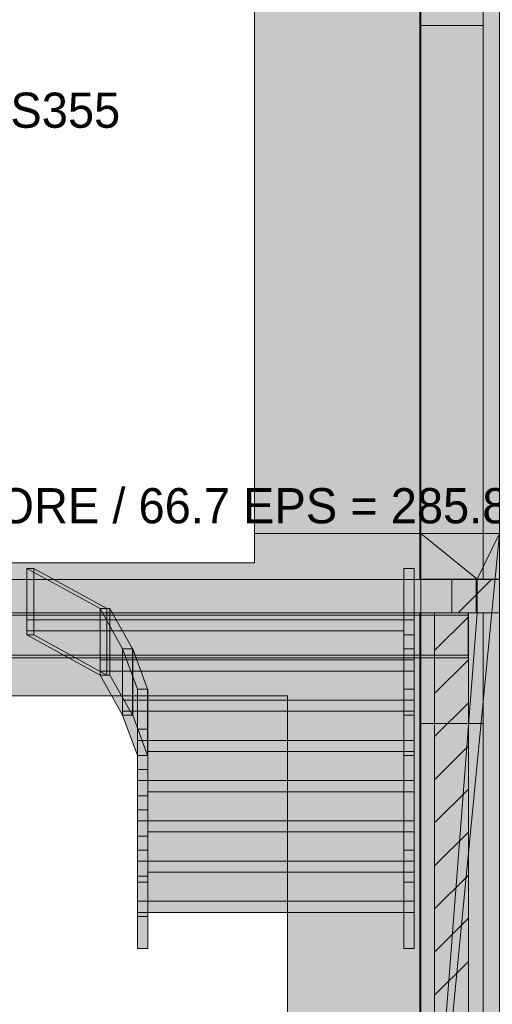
# Model space of a CAD drawing. Header units: millimetres. Extents: x -2119 to 20631, y -2973 to 10107.
# Tile 18 of 33: x 10636 to 12770, y 1432 to 5876. Entities that reach past the tile are written whole.
import ezdxf

# ---------------------------------------------------------------- set-up
doc = ezdxf.new("R2010")
doc.units = ezdxf.units.MM
for name, color, linetype in [('FILL-C_BDBDBF', 7, 'Continuous'), ('FILL-EPS', 7, 'Continuous'), ('FILL-LIGHT', 7, 'Continuous'), ('FILL-TIMBER', 7, 'Continuous'), ('FILL-WHITE', 7, 'Continuous'), ('LINE-CORE', 7, 'Continuous'), ('LINE-INK', 7, 'Continuous'), ('LINE-STEEL_GREY', 7, 'Continuous'), ('TEXT-INK', 7, 'Continuous')]:
    doc.layers.add(name, color=color, linetype=linetype)

msp = doc.modelspace()

# ---------------------------------------------------------------- hatches: boundary and pattern name
at = {"layer": 'FILL-C_BDBDBF', "true_color": 0xbdbdbf}
h = msp.add_hatch(color=9, dxfattribs=at)
h.dxf.hatch_style = 1
h.paths.add_polyline_path([(12662.1, -100), (12576.6, -100), (12509.7, -100), (12509.7, 3200), (12662.1, 3200)])
at = {"layer": 'FILL-EPS', "true_color": 0xccffff}
h = msp.add_hatch(color=7, dxfattribs=at)
h.dxf.hatch_style = 1
h.paths.add_polyline_path([(12509.7, 3200), (12509.7, -100), (12443, -100), (12443, 1209.7), (12443, 2966.4), (12443, 3200)])
h = msp.add_hatch(color=7, dxfattribs=at)
h.dxf.hatch_style = 1
h.paths.add_polyline_path([(12672.6, 3200), (12728.8, 3200), (12728.8, 2966.4), (12728.8, 1656.7), (12728.8, -100), (12662.1, -100), (12662.1, 3200), (12671.8, 3200)])
at = {"layer": 'FILL-LIGHT', "true_color": 0xcccccf}
h = msp.add_hatch(color=254, dxfattribs=at)
h.dxf.hatch_style = 1
h.paths.add_polyline_path([(16765.5, 3350), (16765.5, 3200), (13084, 3200), (12587.2, 3200), (12587.2, 3212), (12587.2, 3350)])
at = {"layer": 'FILL-TIMBER', "true_color": 0xedd6a8}
h = msp.add_hatch(color=41, dxfattribs=at)
h.dxf.hatch_style = 1
h.paths.add_polyline_path([(11168, 1897.4), (11168, 1984.3), (11205.4, 1984.3), (11215, 1984.3), (11215, 1923.3), (11215, 1897.4)])
h = msp.add_hatch(color=41, dxfattribs=at)
h.dxf.hatch_style = 1
h.paths.add_polyline_path([(12371, 1984.3), (12408.4, 1984.3), (12418, 1984.3), (12418, 1923.3), (12418, 1897.4), (12371, 1897.4)])
h = msp.add_hatch(color=41, dxfattribs=at)
h.dxf.hatch_style = 1
h.paths.add_polyline_path([(11215, 1897.4), (12163.8, 1897.4), (12371, 1897.4), (12371, 1847.4), (11422.2, 1847.4), (11215, 1847.4)])
h = msp.add_hatch(color=41, dxfattribs=at)
h.dxf.hatch_style = 1
h.paths.add_polyline_path([(11168, 1684.3), (11168, 1745.3), (11168, 1847.4), (11215, 1847.4), (11215, 1684.3), (11177.6, 1684.3)])
h = msp.add_hatch(color=41, dxfattribs=at)
h.dxf.hatch_style = 1
h.paths.add_polyline_path([(12418, 1847.4), (12418, 1684.3), (12380.6, 1684.3), (12371, 1684.3), (12371, 1745.3), (12371, 1847.4)])
at = {"layer": 'FILL-WHITE', "true_color": 0xffffff}
h = msp.add_hatch(color=7, dxfattribs=at)
h.dxf.hatch_style = 1
h.paths.add_polyline_path([(9478, 9805.3), (12447.3, 6836), (12447.3, 3557.6), (11696, 3557.6), (11696, 6275), (10662, 6275), (10662, 6425), (10651.9, 6586.1), (10621.7, 6744.4), (10571.9, 6897.2), (10503.4, 7042), (10417.4, 7176.2), (10315.4, 7297.6), (10199, 7404), (10070.2, 7493.7), (9931.4, 7565.1), (9784.8, 7616.9), (9633, 7648.4), (9478.5, 7659), (9324, 7648.4), (9172.2, 7616.9), (9025.6, 7565.1), (8886.8, 7493.7), (8758, 7404), (8641.6, 7297.6), (8539.6, 7176.2), (8453.6, 7042), (8385.1, 6897.2), (8335.3, 6744.4), (8305.1, 6586.1), (8295, 6425), (8295, 6275), (7261, 6275), (7261, 3557.6), (6508.8, 3557.6), (6508.8, 6836.1)])
h = msp.add_hatch(color=7, dxfattribs=at)
h.dxf.hatch_style = 1
h.paths.add_polyline_path([(9478, 9805.3), (12447.3, 6836), (12447.3, 3557.6), (11696, 3557.6), (11696, 6275), (10662, 6275), (10662, 6425), (10651.9, 6586.1), (10621.7, 6744.4), (10571.9, 6897.2), (10503.4, 7042), (10417.4, 7176.2), (10315.4, 7297.6), (10199, 7404), (10070.2, 7493.7), (9931.4, 7565.1), (9784.8, 7616.9), (9633, 7648.4), (9478.5, 7659), (9324, 7648.4), (9172.2, 7616.9), (9025.6, 7565.1), (8886.8, 7493.7), (8758, 7404), (8641.6, 7297.6), (8539.6, 7176.2), (8453.6, 7042), (8385.1, 6897.2), (8335.3, 6744.4), (8305.1, 6586.1), (8295, 6425), (8295, 6275), (7261, 6275), (7261, 3557.6), (6508.8, 3557.6), (6508.8, 6836.1)])
h = msp.add_hatch(color=7, dxfattribs=at)
h.dxf.hatch_style = 1
h.paths.add_polyline_path([(12443, 9227), (12728.8, 9227), (12728.8, 3350), (12443, 3350)])
h = msp.add_hatch(color=7, dxfattribs=at)
h.dxf.hatch_style = 1
h.paths.add_polyline_path([(12803.1, 6480.2), (12803.1, 3557.6), (12447.3, 3557.6), (12447.3, 6836)])
h = msp.add_hatch(color=7, dxfattribs=at)
h.dxf.hatch_style = 1
h.paths.add_polyline_path([(12447.5, 6835.8), (12803.1, 6480.2), (12803.1, 3557.6), (12447.5, 3557.6), (12447.3, 3556), (12447.3, 3556), (12447.3, 6836)])
h = msp.add_hatch(color=7, dxfattribs=at)
h.dxf.hatch_style = 1
h.paths.add_polyline_path([(12728.8, 6674.1), (12728.8, 3350), (12443, 3350), (12443, 6674.1)])
h = msp.add_hatch(color=7, dxfattribs=at)
h.dxf.hatch_style = 1
h.paths.add_polyline_path([(12803.1, 6425), (12803.1, 3557.6), (12447.5, 3557.6), (12447.5, 6425)])
h = msp.add_hatch(color=7, dxfattribs=at)
h.dxf.hatch_style = 1
h.paths.add_polyline_path([(12447.5, 3557.6), (12447.5, 6425), (12803.1, 6425), (12803.1, 3557.6)])
h = msp.add_hatch(color=7, dxfattribs=at)
h.dxf.hatch_style = 1
h.paths.add_polyline_path([(12803.1, 6425), (12803.1, 3557.6), (12447.5, 3557.6), (12447.5, 6425)])
h = msp.add_hatch(color=7, dxfattribs=at)
h.dxf.hatch_style = 1
h.paths.add_polyline_path([(12447.5, 3557.6), (12447.5, 6425), (12803.1, 6425), (12803.1, 3557.6)])
h = msp.add_hatch(color=7, dxfattribs=at)
h.dxf.hatch_style = 1
h.paths.add_polyline_path([(12443, 3350), (12443, 5850.5), (12728.8, 5850.5), (12728.8, 3350)])
h = msp.add_hatch(color=7, dxfattribs=at)
h.dxf.hatch_style = 1
h.paths.add_polyline_path([(12728.8, 5850.5), (12728.8, 3350), (12443, 3350), (12443, 5850.5)])
h = msp.add_hatch(color=7, dxfattribs=at)
h.dxf.hatch_style = 1
h.paths.add_polyline_path([(6508.8, 3557.6), (6508.8, 3558), (6508.8, 3557.6), (7261, 3557.6), (7261, 3425), (11696, 3425), (11696, 3557.6), (12447.2, 3557.6), (12447.2, 3350), (6508.8, 3350), (6508.8, 3200), (12447.2, 3200), (12447.2, -100), (11846, -100), (11846, 2825.5), (7110.5, 2825.5), (7110.5, -100), (6508.8, -100), (6508.8, 3200), (6508.8, 3200), (6508.8, 3350)])
h = msp.add_hatch(color=7, dxfattribs=at)
h.dxf.hatch_style = 1
h.paths.add_polyline_path([(6508.8, 3557.6), (7261, 3557.6), (7261, 3425), (11696, 3425), (11696, 3557.6), (12447.2, 3557.6), (12447.2, -100), (11846, -100), (11846, 2825.5), (7110.5, 2825.5), (7110.5, -100), (6508.8, -100), (6508.8, 3557.6)])
h = msp.add_hatch(color=7, dxfattribs=at)
h.dxf.hatch_style = 1
h.paths.add_polyline_path([(12447.2, 3557.6), (12447.4, 3557.6), (12447.4, 3558), (12447.4, 3557.6), (12803, 3557.6), (12803, -100), (12447.4, -100), (12447.3, -101.6), (12447.3, -101.6), (12447.3, -101.6), (12447.2, -101.6), (12447.2, 3198.7), (12447.4, 3198.7), (12697.2, 3198.7), (12697.2, 3351.3), (12447.2, 3351.3)])
h = msp.add_hatch(color=7, dxfattribs=at)
h.dxf.hatch_style = 1
h.paths.add_polyline_path([(12803, 3557.6), (12803, -100), (12447.2, -100), (12447.2, 3557.6)])
h = msp.add_hatch(color=7, dxfattribs=at)
h.dxf.hatch_style = 1
h.paths.add_polyline_path([(12447.4, 3198.7), (12701.4, 3198.7), (12701.4, 3351.3), (12447.4, 3351.3), (12447.4, 3557.6), (12803, 3557.6), (12803, -100), (12803.1, -101.6), (12803, -100), (12447.4, -100), (12447.4, 3198.7)])
h = msp.add_hatch(color=7, dxfattribs=at)
h.dxf.hatch_style = 1
h.paths.add_polyline_path([(12447.4, 3557.6), (12803, 3557.6), (12803, -100), (12447.4, -100), (12447.4, 3198.7), (12701.4, 3198.7), (12701.4, 3351.3), (12447.4, 3351.3)])
h = msp.add_hatch(color=7, dxfattribs=at)
h.dxf.hatch_style = 1
h.paths.add_polyline_path([(12803, -100), (12447.4, -100), (12803, 3557.4), (12802.9, 3557.4), (12701.4, 3351.3), (12447.4, 3557.6), (12803, 3557.6)])
h = msp.add_hatch(color=7, dxfattribs=at)
h.dxf.hatch_style = 1
h.paths.add_polyline_path([(12447.4, 3351.3), (12447.4, 3557.6), (12701.4, 3351.3)])
h = msp.add_hatch(color=7, dxfattribs=at)
h.dxf.hatch_style = 1
h.paths.add_polyline_path([(12701.4, 3198.7), (12701.4, 3351.3), (12803, 3557.6), (12447.4, -100)])
h = msp.add_hatch(color=7, dxfattribs=at)
h.dxf.hatch_style = 1
h.paths.add_polyline_path([(12447.4, 3557.6), (12803, 3557.6), (12803, 3351.3), (12447.4, 3351.3)])
h = msp.add_hatch(color=7, dxfattribs=at)
h.dxf.hatch_style = 1
h.paths.add_polyline_path([(10668, 3100), (10668, 3400), (10699.6, 3400), (10699.6, 3100)])
h = msp.add_hatch(color=7, dxfattribs=at)
h.dxf.hatch_style = 1
h.paths.add_polyline_path([(10668, 3350), (12371, 3350), (12371, 3400), (12418, 3400), (12418, 3350), (12418, 3118.4), (12418, 3100), (12371, 3100), (12371, 3118.4), (10668, 3118.4), (10668, 3168.4)])
h = msp.add_hatch(color=7, dxfattribs=at)
h.dxf.hatch_style = 1
h.paths.add_polyline_path([(10699.6, 3400), (11030.6, 3218.4), (10999, 3218.4), (10668, 3400)])
h = msp.add_hatch(color=7, dxfattribs=at)
h.dxf.hatch_style = 1
h.paths.add_polyline_path([(10668, 3100), (10668, 3118.4), (10668, 3400), (10999, 3218.4), (10999, 3168.4), (10999, 2918.4), (10668, 3100)])
h = msp.add_hatch(color=7, dxfattribs=at)
h.dxf.hatch_style = 1
h.paths.add_polyline_path([(10699.6, 3100), (10699.6, 3400), (11030.6, 3218.4), (11030.6, 2918.4), (10699.6, 3100)])
h = msp.add_hatch(color=7, dxfattribs=at)
h.dxf.hatch_style = 1
h.paths.add_polyline_path([(12418, 3400), (12418, 3218.4), (12418, 3036.8), (12371, 3036.8), (12371, 3218.4), (12371, 3400)])
h = msp.add_hatch(color=7, dxfattribs=at)
h.dxf.hatch_style = 1
h.paths.add_polyline_path([(6508.8, 3350), (12447.2, 3350), (12447.2, 3200), (6508.8, 3200)])
h = msp.add_hatch(color=7, dxfattribs=at)
h.dxf.hatch_style = 1
h.paths.add_polyline_path([(12418, 3350), (12418, 3168.4), (10668, 3168.4), (10668, 3350)])
h = msp.add_hatch(color=7, dxfattribs=at)
h.dxf.hatch_style = 1
h.paths.add_polyline_path([(12447.2, 3198.7), (12447.2, 3351.3), (12697.2, 3351.3), (12697.2, 3198.7), (12447.2, 3198.7)])
h = msp.add_hatch(color=7, dxfattribs=at)
h.dxf.hatch_style = 1
h.paths.add_polyline_path([(12701.4, 3351.3), (12803, 3351.3), (12803, 3198.7), (12701.4, 3198.7)])
h = msp.add_hatch(color=7, dxfattribs=at)
h.dxf.hatch_style = 1
h.paths.add_polyline_path([(6294, 3200), (12662, 3200), (12662, 3189), (6294, 3189)])
h = msp.add_hatch(color=7, dxfattribs=at)
h.dxf.hatch_style = 1
h.paths.add_polyline_path([(6294, 3200), (12662, 3200), (12662, 3189), (6294, 3189)])
h = msp.add_hatch(color=7, dxfattribs=at)
h.dxf.hatch_style = 1
h.paths.add_polyline_path([(11030.6, 3218.4), (11030.6, 2918.4), (10999, 2918.4), (10999, 3218.4)])
h = msp.add_hatch(color=7, dxfattribs=at)
h.dxf.hatch_style = 1
h.paths.add_polyline_path([(11043.5, 3218.4), (11043.5, 2918.4), (10999, 2918.4), (10999, 3218.4)])
h = msp.add_hatch(color=7, dxfattribs=at)
h.dxf.hatch_style = 1
h.paths.add_polyline_path([(11043.5, 3218.4), (11145.5, 3036.8), (11101, 3036.8), (10999, 3218.4), (11043.5, 3218.4)])
h = msp.add_hatch(color=7, dxfattribs=at)
h.dxf.hatch_style = 1
h.paths.add_polyline_path([(11101, 3036.8), (11101, 2936.8), (11101, 2736.8), (10999, 2918.4), (10999, 2986.8), (10999, 3218.4)])
h = msp.add_hatch(color=7, dxfattribs=at)
h.dxf.hatch_style = 1
h.paths.add_polyline_path([(11043.5, 3218.4), (11145.5, 3036.8), (11145.5, 2736.8), (11043.5, 2918.4)])
h = msp.add_hatch(color=7, dxfattribs=at)
h.dxf.hatch_style = 1
h.paths.add_polyline_path([(12447.4, 3200), (12447.4, 3198.7), (12728.8, 3198.7), (12728.8, -100), (12728.8, -100), (12728.8, -100.4), (12728.8, -100), (12443, -100), (12443, 3200)])
h = msp.add_hatch(color=7, dxfattribs=at)
h.dxf.hatch_style = 1
h.paths.add_polyline_path([(12447.4, 3200), (12728.8, 3200), (12728.8, 3198.7), (12447.4, 3198.7)])
h = msp.add_hatch(color=7, dxfattribs=at)
h.dxf.hatch_style = 1
h.paths.add_polyline_path([(6294, 3189), (12662, 3189), (12662, 3007.8), (6294, 3007.8)])
h = msp.add_hatch(color=7, dxfattribs=at)
h.dxf.hatch_style = 1
h.paths.add_polyline_path([(6294, 3189), (12662, 3189), (12662, 3007.8), (6294, 3007.8)])
h = msp.add_hatch(color=7, dxfattribs=at)
h.dxf.hatch_style = 1
h.paths.add_polyline_path([(10999, 3168.4), (12418, 3168.4), (12418, 2986.8), (10999, 2986.8), (10999, 3168.4)])
h = msp.add_hatch(color=7, dxfattribs=at)
h.dxf.hatch_style = 1
h.paths.add_polyline_path([(10999, 3118.4), (10999, 3168.4), (12418, 3168.4), (12418, 2936.8), (10999, 2936.8), (10999, 2986.8)])
h = msp.add_hatch(color=7, dxfattribs=at)
h.dxf.hatch_style = 1
h.paths.add_polyline_path([(12447.4, 3198.7), (12701.4, 3198.7), (12447.4, -100)])
h = msp.add_hatch(color=7, dxfattribs=at)
h.dxf.hatch_style = 1
h.paths.add_polyline_path([(12447.4, -100), (12447.4, 3198.7), (12803, 3198.7), (12803, -100), (12447.4, -100)])
h = msp.add_hatch(color=7, dxfattribs=at)
h.dxf.hatch_style = 1
h.paths.add_polyline_path([(10699.6, 3100), (11030.6, 2918.4), (10999, 2918.4), (10668, 3100)])
h = msp.add_hatch(color=7, dxfattribs=at)
h.dxf.hatch_style = 1
h.paths.add_polyline_path([(12371, 2736.8), (12371, 2918.4), (12371, 3100), (12418, 3100), (12418, 2918.4), (12418, 2736.8)])
h = msp.add_hatch(color=7, dxfattribs=at)
h.dxf.hatch_style = 1
h.paths.add_polyline_path([(11100.8, 3038.4), (11101, 3036.8), (11168, 2855.3), (11168, 2755.3), (11168, 2555.3), (11168.2, 2553.7), (11168, 2555.3), (11101, 2736.8), (11101, 2805.3), (11101, 3036.8)])
h = msp.add_hatch(color=7, dxfattribs=at)
h.dxf.hatch_style = 1
h.paths.add_polyline_path([(11101, 2736.8), (11101, 3036.8), (11145.5, 3036.8), (11145.5, 2736.8)])
h = msp.add_hatch(color=7, dxfattribs=at)
h.dxf.hatch_style = 1
h.paths.add_polyline_path([(11101, 3036.8), (11146.9, 3036.8), (11146.9, 2736.8), (11101, 2736.8)])
h = msp.add_hatch(color=7, dxfattribs=at)
h.dxf.hatch_style = 1
h.paths.add_polyline_path([(11213.9, 2855.3), (11168, 2855.3), (11101, 3036.8), (11146.9, 3036.8)])
h = msp.add_hatch(color=7, dxfattribs=at)
h.dxf.hatch_style = 1
h.paths.add_polyline_path([(11213.9, 2855.3), (11213.9, 2555.3), (11146.9, 2736.8), (11146.9, 3036.8)])
h = msp.add_hatch(color=7, dxfattribs=at)
h.dxf.hatch_style = 1
h.paths.add_polyline_path([(12418, 3036.8), (12418, 2855.3), (12371, 2855.3), (12371, 3036.8)])
h = msp.add_hatch(color=7, dxfattribs=at)
h.dxf.hatch_style = 1
h.paths.add_polyline_path([(6294, 3007.8), (12662, 3007.8), (12662, 2996.8), (6294, 2996.8)])
h = msp.add_hatch(color=7, dxfattribs=at)
h.dxf.hatch_style = 1
h.paths.add_polyline_path([(6294, 3007.8), (12662, 3007.8), (12662, 2996.8), (6294, 2996.8)])
h = msp.add_hatch(color=7, dxfattribs=at)
h.dxf.hatch_style = 1
h.paths.add_polyline_path([(12418, 2986.8), (12418, 2805.3), (11101, 2805.3), (11101, 2986.8)])
h = msp.add_hatch(color=7, dxfattribs=at)
h.dxf.hatch_style = 1
h.paths.add_polyline_path([(11101, 2936.8), (11101, 2986.8), (12418, 2986.8), (12418, 2755.3), (11101, 2755.3), (11101, 2805.3)])
h = msp.add_hatch(color=7, dxfattribs=at)
h.dxf.hatch_style = 1
h.paths.add_polyline_path([(11043.5, 2918.4), (11145.5, 2736.8), (11101, 2736.8), (10999, 2918.4), (11043.5, 2918.4)])
h = msp.add_hatch(color=7, dxfattribs=at)
h.dxf.hatch_style = 1
h.paths.add_polyline_path([(11168, 2555.3), (11168, 2855.3), (11213.9, 2855.3), (11213.9, 2555.3), (11168, 2555.3)])
h = msp.add_hatch(color=7, dxfattribs=at)
h.dxf.hatch_style = 1
h.paths.add_polyline_path([(11168, 2755.3), (11168, 2855.3), (11215, 2855.3), (11215, 2805.3), (12418, 2805.3), (12418, 2573.7), (11215, 2573.7), (11215, 2555.3), (11168, 2555.3), (11168, 2623.7)])
h = msp.add_hatch(color=7, dxfattribs=at)
h.dxf.hatch_style = 1
h.paths.add_polyline_path([(11215, 2855.3), (11215, 2673.7), (11215, 2492.1), (11215, 2310.5), (11215, 2128.9), (11168, 2128.9), (11168, 2310.5), (11168, 2492.1), (11168, 2673.7), (11168, 2855.3)])
h = msp.add_hatch(color=7, dxfattribs=at)
h.dxf.hatch_style = 1
h.paths.add_polyline_path([(12418, 2855.3), (12418, 2673.7), (12418, 2492.1), (12418, 2310.5), (12418, 2128.9), (12371, 2128.9), (12371, 2310.5), (12371, 2492.1), (12371, 2673.7), (12371, 2855.3)])
h = msp.add_hatch(color=7, dxfattribs=at)
h.dxf.hatch_style = 1
h.paths.add_polyline_path([(12418, 2805.3), (12418, 2623.7), (11168, 2623.7), (11168, 2805.3)])
h = msp.add_hatch(color=7, dxfattribs=at)
h.dxf.hatch_style = 1
h.paths.add_polyline_path([(11213.9, 2555.3), (11168, 2555.3), (11101, 2736.8), (11146.9, 2736.8)])
h = msp.add_hatch(color=7, dxfattribs=at)
h.dxf.hatch_style = 1
h.paths.add_polyline_path([(12371, 2736.8), (12418, 2736.8), (12418, 2555.3), (12371, 2555.3)])
h = msp.add_hatch(color=7, dxfattribs=at)
h.dxf.hatch_style = 1
h.paths.add_polyline_path([(11168, 2573.7), (11168, 2673.7), (11215, 2673.7), (11215, 2623.7), (12418, 2623.7), (12418, 2392.1), (11215, 2392.1), (11215, 2373.7), (11168, 2373.7), (11168, 2442.1)])
h = msp.add_hatch(color=7, dxfattribs=at)
h.dxf.hatch_style = 1
h.paths.add_polyline_path([(12443, 2700.5), (12728.8, 2700.5), (12728.8, -100), (12443, -100)])
h = msp.add_hatch(color=7, dxfattribs=at)
h.dxf.hatch_style = 1
h.paths.add_polyline_path([(12728.8, 2700.5), (12728.8, -100), (12443, -100), (12443, 2700.5)])
h = msp.add_hatch(color=7, dxfattribs=at)
h.dxf.hatch_style = 1
h.paths.add_polyline_path([(12443, 2700.5), (12728.8, 2700.5), (12728.8, -100), (12443, -100)])
h = msp.add_hatch(color=7, dxfattribs=at)
h.dxf.hatch_style = 1
h.paths.add_polyline_path([(12728.8, 2700.5), (12728.8, -100), (12443, -100), (12443, 2700.5)])
h = msp.add_hatch(color=7, dxfattribs=at)
h.dxf.hatch_style = 1
h.paths.add_polyline_path([(12418, 2623.7), (12418, 2442.1), (11168, 2442.1), (11168, 2623.7)])
h = msp.add_hatch(color=7, dxfattribs=at)
h.dxf.hatch_style = 1
h.paths.add_polyline_path([(11168, 1684.3), (11168, 1828.9), (11168, 2010.5), (11168, 2192.1), (11168, 2373.7), (11168, 2555.3), (11215, 2555.3), (11215, 2373.7), (11215, 2192.1), (11215, 2010.5), (11215, 1830.6), (11215.4, 1830.4), (11215, 1828.9), (11215, 1684.3)])
h = msp.add_hatch(color=7, dxfattribs=at)
h.dxf.hatch_style = 1
h.paths.add_polyline_path([(12371, 1684.3), (12371, 1828.9), (12371, 2010.5), (12371, 2192.1), (12371, 2373.7), (12371, 2555.3), (12418, 2555.3), (12418, 2373.7), (12418, 2192.1), (12418, 2010.5), (12418, 1830.6), (12418.4, 1830.4), (12418, 1828.9), (12418, 1684.3)])
h = msp.add_hatch(color=7, dxfattribs=at)
h.dxf.hatch_style = 1
h.paths.add_polyline_path([(11168, 2392.1), (11168, 2492.1), (11215, 2492.1), (11215, 2442.1), (12418, 2442.1), (12418, 2210.5), (11215, 2210.5), (11215, 2192.1), (11168, 2192.1), (11168, 2260.5)])
h = msp.add_hatch(color=7, dxfattribs=at)
h.dxf.hatch_style = 1
h.paths.add_polyline_path([(12418, 2442.1), (12418, 2260.5), (11168, 2260.5), (11168, 2442.1)])
h = msp.add_hatch(color=7, dxfattribs=at)
h.dxf.hatch_style = 1
h.paths.add_polyline_path([(11168, 2210.5), (11168, 2310.5), (11215, 2310.5), (11215, 2260.5), (12418, 2260.5), (12418, 2028.9), (11215, 2028.9), (11215, 2010.5), (11168, 2010.5), (11168, 2078.9)])
h = msp.add_hatch(color=7, dxfattribs=at)
h.dxf.hatch_style = 1
h.paths.add_polyline_path([(12418, 2260.5), (12418, 2078.9), (11168, 2078.9), (11168, 2260.5)])
h = msp.add_hatch(color=7, dxfattribs=at)
h.dxf.hatch_style = 1
h.paths.add_polyline_path([(11215, 2128.9), (11215, 1984.3), (11168, 1984.3), (11168, 2128.9)])
h = msp.add_hatch(color=7, dxfattribs=at)
h.dxf.hatch_style = 1
h.paths.add_polyline_path([(11168, 2028.9), (11168, 2128.9), (11215, 2128.9), (11215, 2078.9), (12418, 2078.9), (12418, 1847.4), (11215, 1847.4), (11215, 1828.9), (11168, 1828.9), (11168, 1897.4)])
h = msp.add_hatch(color=7, dxfattribs=at)
h.dxf.hatch_style = 1
h.paths.add_polyline_path([(12418, 2128.9), (12418, 1984.3), (12371, 1984.3), (12371, 2128.9)])
h = msp.add_hatch(color=7, dxfattribs=at)
h.dxf.hatch_style = 1
h.paths.add_polyline_path([(12418, 2078.9), (12418, 1897.4), (11168, 1897.4), (11168, 2078.9)])

# ---------------------------------------------------------------- linework, layer by layer
at = {"layer": 'LINE-CORE', "lineweight": 5}
for points in [[(12443, 9227), (12728.8, 9227), (12728.8, 3350), (12443, 3350)], [(12803.1, 6480.2), (12803.1, 3557.6), (12803.1, 3557.6), (12447.3, 3557.6), (12447.3, 6836)], [(12447.5, 6835.8), (12447.5, 6835.8), (12803.1, 6480.2), (12803.1, 6480.2), (12803.1, 3557.6), (12447.5, 3557.6), (12447.3, 3556), (12447.3, 3556), (12447.3, 6836)], [(12728.8, 6674.1), (12728.8, 3350), (12728.8, 3350), (12443, 3350), (12443, 6674.1), (12443, 6674.1)], [(12803.1, 6425), (12803.1, 3557.6), (12803.1, 3557.6), (12447.5, 3557.6), (12447.5, 6425), (12447.5, 6425)], [(12447.5, 3557.6), (12447.5, 6425), (12803.1, 6425), (12803.1, 6425), (12803.1, 3557.6), (12447.5, 3557.6)], [(12803.1, 6425), (12803.1, 3557.6), (12803.1, 3557.6), (12447.5, 3557.6), (12447.5, 6425), (12447.5, 6425)], [(12447.5, 3557.6), (12447.5, 6425), (12803.1, 6425), (12803.1, 6425), (12803.1, 3557.6), (12447.5, 3557.6)], [(12443, 3350), (12443, 5850.5), (12728.8, 5850.5), (12728.8, 5850.5), (12728.8, 3350), (12443, 3350)], [(12728.8, 5850.5), (12728.8, 3350), (12728.8, 3350), (12443, 3350), (12443, 5850.5), (12443, 5850.5)], [(6508.8, 3557.6), (6508.8, 3558), (6508.8, 3557.6), (7261, 3557.6), (7261, 3425), (11696, 3425), (11696, 3557.6), (12447.2, 3557.6), (12447.2, 3350), (6508.8, 3350), (6508.8, 3200), (12447.2, 3200), (12447.2, -100), (11846, -100), (11846, 2825.5), (7110.5, 2825.5), (7110.5, -100), (6508.8, -100), (6508.8, 3200), (6508.8, 3200), (6508.8, 3350)], [(6508.8, 3557.6), (6508.8, 3557.6), (7261, 3557.6), (7261, 3425), (11696, 3425), (11696, 3557.6), (12447.2, 3557.6), (12447.2, -100), (12447.2, -100), (11846, -100), (11846, 2825.5), (7110.5, 2825.5), (7110.5, -100), (6508.8, -100), (6508.8, 3557.6), (6508.8, 3557.6)], [(12447.2, 3557.6), (12447.4, 3557.6), (12447.4, 3558), (12447.4, 3557.6), (12803, 3557.6), (12803, -100), (12447.4, -100), (12447.3, -101.6), (12447.3, -101.6), (12447.3, -101.6), (12447.2, -101.6), (12447.2, 3198.7), (12447.4, 3198.7), (12697.2, 3198.7), (12697.2, 3351.3), (12447.2, 3351.3)], [(12803, 3557.6), (12803, -100), (12803, -100), (12447.2, -100), (12447.2, 3557.6), (12447.2, 3557.6)], [(12447.4, 3198.7), (12447.4, 3198.7), (12701.4, 3198.7), (12701.4, 3351.3), (12447.4, 3351.3), (12447.4, 3557.6), (12447.4, 3557.6), (12447.4, 3557.6), (12803, 3557.6), (12803, -100), (12803, -100), (12803.1, -101.6), (12803.1, -101.6), (12803, -100), (12447.4, -100), (12447.4, 3198.7), (12447.4, 3198.7)], [(12447.4, 3557.6), (12803, 3557.6), (12803, -100), (12447.4, -100), (12447.4, 3198.7), (12701.4, 3198.7), (12701.4, 3351.3), (12447.4, 3351.3)], [(12803, -100), (12447.4, -100), (12803, 3557.4), (12802.9, 3557.4), (12701.4, 3351.3), (12447.4, 3557.6), (12803, 3557.6)], [(12447.4, 3351.3), (12447.4, 3557.6), (12701.4, 3351.3)], [(12701.4, 3198.7), (12701.4, 3351.3), (12803, 3557.6), (12803, 3557.6), (12447.4, -100)], [(12447.4, 3557.6), (12803, 3557.6), (12803, 3351.3), (12447.4, 3351.3)], [(10668, 3100), (10668, 3400), (10699.6, 3400), (10699.6, 3400), (10699.6, 3100), (10668, 3100)], [(10668, 3350), (12371, 3350), (12371, 3400), (12418, 3400), (12418, 3350), (12418, 3118.4), (12418, 3100), (12371, 3100), (12371, 3118.4), (10668, 3118.4), (10668, 3168.4)], [(10699.6, 3400), (11030.6, 3218.4), (10999, 3218.4), (10999, 3218.4), (10668, 3400), (10699.6, 3400)], [(10668, 3100), (10668, 3118.4), (10668, 3400), (10999, 3218.4), (10999, 3218.4), (10999, 3218.4), (10999, 3218.4), (10999, 3218.4), (10999, 3168.4), (10999, 2918.4), (10668, 3100), (10668, 3100), (10668, 3100), (10668, 3100)], [(10699.6, 3100), (10699.6, 3400), (11030.6, 3218.4), (11030.6, 3218.4), (11030.6, 3218.4), (11030.6, 3218.4), (11030.6, 3218.4), (11030.6, 2918.4), (10699.6, 3100), (10699.6, 3100), (10699.6, 3100), (10699.6, 3100)], [(12418, 3400), (12418, 3218.4), (12418, 3218.4), (12418, 3036.8), (12418, 3036.8), (12371, 3036.8), (12371, 3218.4), (12371, 3218.4), (12371, 3400), (12371, 3400)], [(6508.8, 3350), (12447.2, 3350), (12447.2, 3200), (6508.8, 3200)], [(12418, 3350), (12418, 3168.4), (10668, 3168.4), (10668, 3350)], [(12447.2, 3198.7), (12447.2, 3198.7), (12447.2, 3351.3), (12697.2, 3351.3), (12697.2, 3351.3), (12697.2, 3351.3), (12697.2, 3198.7), (12447.2, 3198.7), (12447.2, 3198.7)], [(12701.4, 3351.3), (12803, 3351.3), (12803, 3198.7), (12701.4, 3198.7)], [(6294, 3200), (12662, 3200), (12662, 3189), (6294, 3189)], [(6294, 3200), (12662, 3200), (12662, 3189), (6294, 3189)], [(11030.6, 3218.4), (11030.6, 2918.4), (11030.6, 2918.4), (10999, 2918.4), (10999, 3218.4), (10999, 3218.4)], [(11043.5, 3218.4), (11043.5, 2918.4), (11043.5, 2918.4), (10999, 2918.4), (10999, 3218.4), (10999, 3218.4)], [(11043.5, 3218.4), (11145.5, 3036.8), (11101, 3036.8), (11101, 3036.8), (11101, 3036.8), (10999, 3218.4), (11043.5, 3218.4), (11043.5, 3218.4)], [(11101, 3036.8), (11101, 2936.8), (11101, 2736.8), (10999, 2918.4), (10999, 2986.8), (10999, 3218.4)], [(11043.5, 3218.4), (11145.5, 3036.8), (11145.5, 2736.8), (11043.5, 2918.4)], [(12447.4, 3200), (12447.4, 3198.7), (12728.8, 3198.7), (12728.8, -100), (12728.8, -100), (12728.8, -100), (12728.8, -100.4), (12728.8, -100), (12443, -100), (12443, 3200)], [(12447.4, 3200), (12728.8, 3200), (12728.8, 3198.7), (12447.4, 3198.7)], [(6294, 3189), (12662, 3189), (12662, 3189), (12662, 3007.8), (6294, 3007.8), (6294, 3007.8)], [(6294, 3189), (12662, 3189), (12662, 3007.8), (12662, 3007.8), (6294, 3007.8), (6294, 3189)], [(10999, 3168.4), (12418, 3168.4), (12418, 2986.8), (12418, 2986.8), (12418, 2986.8), (10999, 2986.8), (10999, 3168.4), (10999, 3168.4)], [(10999, 3118.4), (10999, 3168.4), (12418, 3168.4), (12418, 2936.8), (10999, 2936.8), (10999, 2986.8)], [(12447.4, 3198.7), (12701.4, 3198.7), (12447.4, -100)], [(12447.4, -100), (12447.4, 3198.7), (12803, 3198.7), (12803, 3198.7), (12803, 3198.7), (12803, 3198.7), (12803, -100), (12447.4, -100), (12447.4, -100), (12447.4, -100)], [(10699.6, 3100), (11030.6, 2918.4), (10999, 2918.4), (10999, 2918.4), (10668, 3100), (10699.6, 3100)], [(12371, 2736.8), (12371, 2918.4), (12371, 2918.4), (12371, 3100), (12418, 3100), (12418, 3100), (12418, 2918.4), (12418, 2918.4), (12418, 2736.8), (12371, 2736.8)], [(11100.8, 3038.4), (11101, 3036.8), (11168, 2855.3), (11168, 2755.3), (11168, 2755.3), (11168, 2555.3), (11168.2, 2553.7), (11168.2, 2553.7), (11168, 2555.3), (11101, 2736.8), (11101, 2805.3), (11101, 2805.3), (11101, 3036.8), (11100.8, 3038.4)], [(11101, 2736.8), (11101, 3036.8), (11145.5, 3036.8), (11145.5, 3036.8), (11145.5, 2736.8), (11101, 2736.8)], [(11101, 3036.8), (11101, 3036.8), (11101, 3036.8), (11146.9, 3036.8), (11146.9, 2736.8), (11146.9, 2736.8), (11146.9, 2736.8), (11146.9, 2736.8), (11101, 2736.8), (11101, 3036.8)], [(11213.9, 2855.3), (11168, 2855.3), (11101, 3036.8), (11146.9, 3036.8)], [(11213.9, 2855.3), (11213.9, 2555.3), (11146.9, 2736.8), (11146.9, 3036.8)], [(12418, 3036.8), (12418, 2855.3), (12371, 2855.3), (12371, 3036.8)], [(6294, 3007.8), (12662, 3007.8), (12662, 2996.8), (6294, 2996.8)], [(6294, 3007.8), (12662, 3007.8), (12662, 2996.8), (6294, 2996.8)], [(12418, 2986.8), (12418, 2805.3), (11101, 2805.3), (11101, 2986.8)], [(11101, 2936.8), (11101, 2986.8), (12418, 2986.8), (12418, 2755.3), (11101, 2755.3), (11101, 2805.3)], [(11043.5, 2918.4), (11145.5, 2736.8), (11101, 2736.8), (11101, 2736.8), (11101, 2736.8), (10999, 2918.4), (11043.5, 2918.4), (11043.5, 2918.4)], [(11168, 2555.3), (11168, 2555.3), (11168, 2855.3), (11213.9, 2855.3), (11213.9, 2855.3), (11213.9, 2855.3), (11213.9, 2855.3), (11213.9, 2555.3), (11168, 2555.3), (11168, 2555.3)], [(11168, 2755.3), (11168, 2855.3), (11215, 2855.3), (11215, 2805.3), (12418, 2805.3), (12418, 2573.7), (12418, 2573.7), (11215, 2573.7), (11215, 2555.3), (11168, 2555.3), (11168, 2623.7)], [(11215, 2855.3), (11215, 2673.7), (11215, 2673.7), (11215, 2492.1), (11215, 2492.1), (11215, 2310.5), (11215, 2310.5), (11215, 2128.9), (11215, 2128.9), (11168, 2128.9), (11168, 2310.5), (11168, 2310.5), (11168, 2492.1), (11168, 2492.1), (11168, 2673.7), (11168, 2673.7), (11168, 2855.3), (11168, 2855.3)], [(12418, 2855.3), (12418, 2673.7), (12418, 2673.7), (12418, 2492.1), (12418, 2492.1), (12418, 2310.5), (12418, 2310.5), (12418, 2128.9), (12418, 2128.9), (12371, 2128.9), (12371, 2310.5), (12371, 2310.5), (12371, 2492.1), (12371, 2492.1), (12371, 2673.7), (12371, 2673.7), (12371, 2855.3), (12371, 2855.3)], [(12418, 2805.3), (12418, 2623.7), (11168, 2623.7), (11168, 2805.3)], [(11213.9, 2555.3), (11168, 2555.3), (11101, 2736.8), (11146.9, 2736.8)], [(12371, 2736.8), (12418, 2736.8), (12418, 2555.3), (12371, 2555.3)], [(11168, 2573.7), (11168, 2673.7), (11215, 2673.7), (11215, 2623.7), (12418, 2623.7), (12418, 2392.1), (12418, 2392.1), (11215, 2392.1), (11215, 2373.7), (11168, 2373.7), (11168, 2442.1)], [(12443, 2700.5), (12728.8, 2700.5), (12728.8, -100), (12443, -100)], [(12728.8, 2700.5), (12728.8, -100), (12443, -100), (12443, 2700.5)], [(12443, 2700.5), (12728.8, 2700.5), (12728.8, -100), (12443, -100)], [(12728.8, 2700.5), (12728.8, -100), (12443, -100), (12443, 2700.5)], [(12418, 2623.7), (12418, 2442.1), (11168, 2442.1), (11168, 2623.7)], [(11168, 1684.3), (11168, 1828.9), (11168, 1828.9), (11168, 2010.5), (11168, 2010.5), (11168, 2192.1), (11168, 2192.1), (11168, 2373.7), (11168, 2373.7), (11168, 2555.3), (11215, 2555.3), (11215, 2555.3), (11215, 2373.7), (11215, 2373.7), (11215, 2192.1), (11215, 2192.1), (11215, 2010.5), (11215, 2010.5), (11215, 1830.6), (11215.4, 1830.4), (11215, 1828.9), (11215, 1828.9), (11215, 1684.3), (11168, 1684.3)], [(12371, 1684.3), (12371, 1828.9), (12371, 1828.9), (12371, 2010.5), (12371, 2010.5), (12371, 2192.1), (12371, 2192.1), (12371, 2373.7), (12371, 2373.7), (12371, 2555.3), (12418, 2555.3), (12418, 2555.3), (12418, 2373.7), (12418, 2373.7), (12418, 2192.1), (12418, 2192.1), (12418, 2010.5), (12418, 2010.5), (12418, 1830.6), (12418.4, 1830.4), (12418, 1828.9), (12418, 1828.9), (12418, 1684.3), (12371, 1684.3)], [(11168, 2392.1), (11168, 2492.1), (11215, 2492.1), (11215, 2442.1), (12418, 2442.1), (12418, 2210.5), (12418, 2210.5), (11215, 2210.5), (11215, 2192.1), (11168, 2192.1), (11168, 2260.5)], [(12418, 2442.1), (12418, 2260.5), (11168, 2260.5), (11168, 2442.1)], [(11168, 2210.5), (11168, 2310.5), (11215, 2310.5), (11215, 2260.5), (12418, 2260.5), (12418, 2028.9), (12418, 2028.9), (11215, 2028.9), (11215, 2010.5), (11215, 2010.5), (11168, 2010.5), (11168, 2010.5), (11168, 2078.9)], [(12418, 2260.5), (12418, 2078.9), (11168, 2078.9), (11168, 2260.5)], [(11215, 2128.9), (11215, 1984.3), (11215, 1984.3), (11168, 1984.3), (11168, 2128.9)], [(11168, 2028.9), (11168, 2128.9), (11215, 2128.9), (11215, 2078.9), (12418, 2078.9), (12418, 1847.4), (11215, 1847.4), (11215, 1828.9), (11168, 1828.9), (11168, 1897.4)], [(12418, 2128.9), (12418, 1984.3), (12418, 1984.3), (12371, 1984.3), (12371, 2128.9)], [(12418, 2078.9), (12418, 1897.4), (11168, 1897.4), (11168, 2078.9)]]:
    msp.add_lwpolyline(points, close=True, dxfattribs=at)
msp.add_lwpolyline([(12447.3, 6836), (12447.3, 3557.6), (11696, 3557.6), (11696, 6275)], dxfattribs=at)
msp.add_lwpolyline([(12447.3, 6836), (12447.3, 3557.6), (11696, 3557.6), (11696, 6275)], dxfattribs=at)
at = {"layer": 'LINE-INK', "lineweight": 5}
for points in [[(16765.5, 3350), (16765.5, 3200), (13084, 3200), (12587.2, 3200), (12587.2, 3212), (12587.2, 3350)], [(12509.7, 3200), (12509.7, -100), (12443, -100), (12443, 1209.7), (12443, 2966.4), (12443, 3200)], [(12443, 3200), (12509.7, 3200), (12662.1, 3200), (12671.8, 3200), (12672.6, 3200), (12728.8, 3200), (12728.8, 2966.4), (12728.8, 1656.7), (12728.8, -100), (12662.1, -100), (12576.6, -100), (12509.7, -100), (12443, -100), (12443, 1209.7), (12443, 2966.4)], [(12662.1, -100), (12576.6, -100), (12509.7, -100), (12509.7, 3200), (12662.1, 3200)], [(12672.6, 3200), (12728.8, 3200), (12728.8, 2966.4), (12728.8, 1656.7), (12728.8, -100), (12662.1, -100), (12662.1, 3200), (12671.8, 3200)], [(11168, 1897.4), (11168, 1984.3), (11205.4, 1984.3), (11215, 1984.3), (11215, 1923.3), (11215, 1897.4)], [(12371, 1984.3), (12408.4, 1984.3), (12418, 1984.3), (12418, 1923.3), (12418, 1897.4), (12371, 1897.4)], [(11215, 1897.4), (12163.8, 1897.4), (12371, 1897.4), (12371, 1847.4), (11422.2, 1847.4), (11215, 1847.4)], [(11168, 1684.3), (11168, 1745.3), (11168, 1847.4), (11215, 1847.4), (11215, 1684.3), (11177.6, 1684.3)], [(12418, 1847.4), (12418, 1684.3), (12380.6, 1684.3), (12371, 1684.3), (12371, 1745.3), (12371, 1847.4)]]:
    msp.add_lwpolyline(points, close=True, dxfattribs=at)
at = {"layer": 'LINE-STEEL_GREY', "lineweight": 5}
for p, q in [((12616.9, 3200), (12766.9, 3350)), ((12509.7, 3029.4), (12662.1, 3181.8)), ((12509.7, 2835), (12662.1, 2987.4)), ((12509.7, 2640.5), (12662.1, 2792.9)), ((12509.7, 2446.1), (12662.1, 2598.5)), ((12509.7, 2251.6), (12662.1, 2404)), ((12509.7, 2057.2), (12662.1, 2209.6)), ((12509.7, 1862.7), (12662.1, 2015.1)), ((12509.7, 1668.3), (12662.1, 1820.7)), ((12509.7, 1473.8), (12662.1, 1626.2))]:
    msp.add_line(p, q, dxfattribs=at)

# ---------------------------------------------------------------- texts
at = {"layer": 'TEXT-INK'}
for s, p in [('SF-S03 254X254X73 UC S355', (8163.5, 5388.6)), ('66.7 EPS / 152.4 CONCRETE CORE / 66.7 EPS = 285.8', (7468.4, 3603.4))]:
    msp.add_text(s, height=158.75, dxfattribs=at).set_placement(p)

doc.saveas('drawing.dxf')
